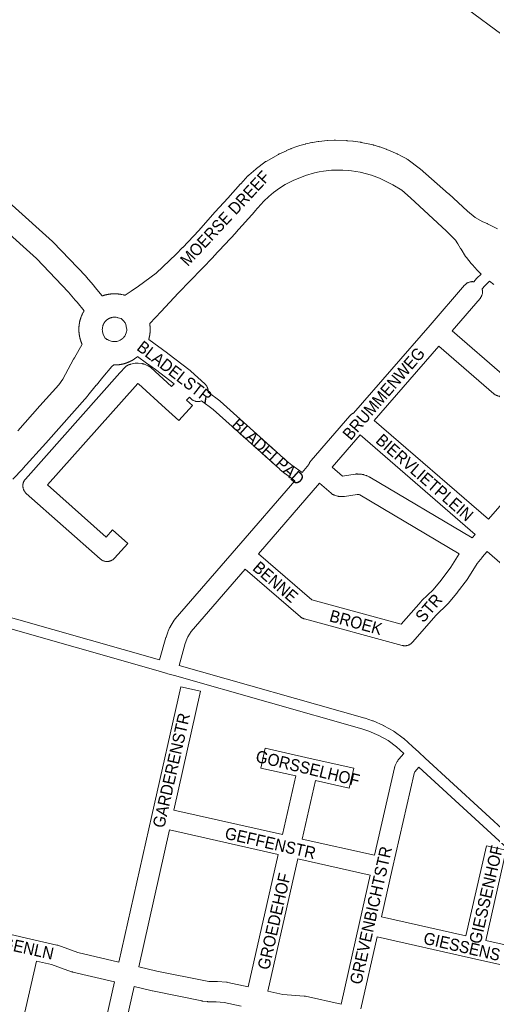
# Model space of a CAD drawing. Header units: metres. Extents: x 123819 to 142731, y 393440 to 405763.
# Tile 59 of 256: x 128732 to 129035, y 399299 to 399931. Entities that reach past the tile are written whole.
import ezdxf
from ezdxf.enums import TextEntityAlignment as Align

# ---------------------------------------------------------------- set-up
doc = ezdxf.new("R2010")
doc.units = ezdxf.units.M
doc.header["$MEASUREMENT"] = 0
for name, color, linetype, lineweight in [('gs-anno-wegen algemeen tekst', 7, 'Continuous', 0), ('gs-knt-aanvullende hoofdweg', 7, 'Continuous', 0), ('gs-knt-fietspaden', 7, 'Continuous', 0), ('gs-knt-wegen algemeen', 7, 'Continuous', 0)]:
    doc.layers.add(name, color=color, linetype=linetype, lineweight=lineweight)
doc.styles.add('Style-Arial', font='arial.ttf')

msp = doc.modelspace()

# ---------------------------------------------------------------- linework, layer by layer
at = {"layer": 'gs-knt-aanvullende hoofdweg', "color": 7, "linetype": 'Continuous', "flags": 128}
for points in [[(128773.17, 399743.78), (128768.66, 399749.24), (128767.55, 399750.57), (128763.2, 399755.82), (128742.61, 399777.27), (128638.81, 399870.83), (128614.55, 399892.7), (128606.3, 399900.14)], [(128653.72, 399877.61), (128752.87, 399788.24), (128753.07, 399788.06), (128753.26, 399787.86), (128774.23, 399766.03), (128774.41, 399765.83), (128774.59, 399765.62), (128779.12, 399760.15), (128780.22, 399758.82), (128784.79, 399753.3)], [(128784.79, 399753.3), (128784.91, 399753.35), (128785.3, 399753.48), (128785.48, 399753.54), (128785.55, 399753.56), (128785.74, 399753.62), (128785.82, 399753.64), (128786, 399753.7), (128786.09, 399753.73), (128786.27, 399753.78), (128786.38, 399753.81), (128786.74, 399753.92), (128787.1, 399754.01), (128787.21, 399754.03), (128787.4, 399754.08), (128787.48, 399754.1), (128787.67, 399754.14), (128787.79, 399754.17), (128787.98, 399754.21), (128788.05, 399754.22), (128788.23, 399754.26), (128788.32, 399754.28), (128788.51, 399754.31), (128788.58, 399754.33), (128788.62, 399754.33), (128788.77, 399754.36), (128788.9, 399754.38), (128789.09, 399754.41), (128789.2, 399754.43), (128789.39, 399754.46), (128789.47, 399754.47), (128789.66, 399754.49), (128789.74, 399754.5), (128789.93, 399754.53), (128790.01, 399754.54), (128790.2, 399754.56), (128790.32, 399754.57), (128790.51, 399754.59), (128790.52, 399754.59), (128790.62, 399754.6), (128790.81, 399754.62), (128790.89, 399754.62), (128791.09, 399754.64), (128791.16, 399754.64), (128791.35, 399754.66), (128791.47, 399754.66), (128791.66, 399754.67), (128791.74, 399754.67), (128791.94, 399754.68), (128792.01, 399754.68), (128792.21, 399754.69), (128792.32, 399754.69), (128792.44, 399754.69), (128792.51, 399754.69), (128792.59, 399754.69), (128792.79, 399754.69), (128792.9, 399754.69), (128793.1, 399754.69), (128793.17, 399754.69), (128793.37, 399754.68), (128793.48, 399754.68), (128793.68, 399754.67), (128793.75, 399754.67), (128793.95, 399754.66), (128794.06, 399754.65), (128794.26, 399754.64), (128794.29, 399754.63), (128794.36, 399754.63), (128794.48, 399754.62), (128794.65, 399754.61), (128794.84, 399754.59), (128794.87, 399754.59), (128795.06, 399754.57), (128795.18, 399754.55), (128795.37, 399754.53), (128795.49, 399754.52), (128795.68, 399754.49), (128795.76, 399754.48), (128795.95, 399754.45), (128796.02, 399754.44), (128796.22, 399754.41), (128796.26, 399754.41), (128796.27, 399754.41), (128796.34, 399754.4), (128796.53, 399754.36), (128796.6, 399754.35), (128796.79, 399754.32), (128796.87, 399754.3), (128797.06, 399754.27), (128797.18, 399754.24), (128797.37, 399754.2), (128797.44, 399754.19), (128798.26, 399754.02), (128798.31, 399754.01), (128798.52, 399753.97), (128798.6, 399753.95), (128798.77, 399753.9), (128798.88, 399753.87), (128799.03, 399753.83), (128799.39, 399753.73), (128803.36, 399756.28), (128807.96, 399759.64), (128807.97, 399759.65), (128819.3, 399767.96), (128819.31, 399767.96), (128832.24, 399780.07), (128836.22, 399784.37), (128836.32, 399784.47), (128846.76, 399795.34), (128856.98, 399807.04), (128857.12, 399807.2), (128865.27, 399816.01), (128873.39, 399825.14), (128873.5, 399825.27), (128878.15, 399830.27), (128878.33, 399830.45), (128878.39, 399830.51), (128878.42, 399830.54), (128878.45, 399830.57), (128878.51, 399830.63), (128878.7, 399830.8), (128883.15, 399834.71), (128883.36, 399834.88), (128883.57, 399835.05), (128888.88, 399839.06), (128889.16, 399839.26), (128889.44, 399839.45), (128889.74, 399839.62), (128897.71, 399844.09), (128897.96, 399844.23), (128897.99, 399844.24), (128898.22, 399844.36), (128898.27, 399844.38), (128902.76, 399846.46), (128902.89, 399846.52), (128905.32, 399847.59), (128905.39, 399847.63), (128905.5, 399847.67), (128905.64, 399847.73), (128905.69, 399847.75), (128905.71, 399847.76), (128905.81, 399847.8), (128905.88, 399847.82), (128909.35, 399849.08), (128911.38, 399849.76), (128914.73, 399850.69), (128914.8, 399850.71), (128914.86, 399850.73), (128915, 399850.77), (128915.09, 399850.79), (128915.16, 399850.81), (128915.27, 399850.83), (128916.52, 399851.1), (128917.27, 399851.3), (128918.04, 399851.44), (128919.12, 399851.67), (128919.52, 399851.75), (128923.05, 399852.32), (128923.14, 399852.33), (128923.19, 399852.34), (128923.21, 399852.34), (128923.24, 399852.35), (128923.27, 399852.35), (128923.38, 399852.36), (128923.49, 399852.38), (128923.63, 399852.39), (128929.03, 399852.94), (128929.37, 399852.97), (128933.44, 399853.2), (128933.61, 399853.2), (128933.69, 399853.21), (128933.73, 399853.21), (128933.79, 399853.21), (128933.79, 399853.21), (128933.8, 399853.21)], [(128933.8, 399853.21), (128934.15, 399853.2), (128941.55, 399852.92), (128941.75, 399852.91), (128941.86, 399852.9), (128941.91, 399852.89), (128941.96, 399852.89), (128945.26, 399852.58), (128945.61, 399852.54), (128950.13, 399851.9), (128950.19, 399851.89), (128950.31, 399851.87), (128950.38, 399851.86), (128950.64, 399851.81), (128958.33, 399850.18), (128958.64, 399850.11), (128958.71, 399850.09), (128958.75, 399850.08), (128958.82, 399850.06), (128958.95, 399850.02), (128962.22, 399849.02), (128962.41, 399848.96), (128962.6, 399848.9), (128966.61, 399847.44), (128966.78, 399847.38), (128966.82, 399847.36), (128966.91, 399847.33), (128966.99, 399847.3), (128967.19, 399847.21), (128973.67, 399844.42), (128973.9, 399844.31), (128973.95, 399844.29), (128974.08, 399844.22), (128974.13, 399844.2), (128974.23, 399844.15), (128976.44, 399843.01), (128976.6, 399842.92), (128979.84, 399841.15), (128979.91, 399841.11), (128980.16, 399840.97), (128980.21, 399840.94), (128980.47, 399840.77), (128980.49, 399840.76), (128980.77, 399840.56), (128987.89, 399835.29), (128988.14, 399835.1), (128988.38, 399834.9), (129006.6, 399818.9), (129006.73, 399818.78), (129018.77, 399807.67), (129023.72, 399803.64), (129028.68, 399800.87), (129031.38, 399799.73), (129031.7, 399799.59), (129032.02, 399799.43), (129037.96, 399796.27)], [(129027.6, 399767.36), (129026.24, 399768.61), (129026.02, 399768.82), (129025.81, 399769.04), (129024.93, 399769.94), (129021.98, 399773.16), (129021.78, 399773.38), (129021.1, 399774.19), (129018.11, 399778.04), (129017.92, 399778.28), (129017.6, 399778.71), (129014.64, 399783.21), (129014.48, 399783.47), (129014.46, 399783.49), (129014.32, 399783.73), (129012.7, 399786.67), (129011.13, 399789), (129005.28, 399794.91), (128982.21, 399816.19), (128982.21, 399816.2), (128976.64, 399821.24), (128970.98, 399824.65), (128962.31, 399828.83), (128957.38, 399830.68), (128950.1, 399832.71), (128944.54, 399833.57), (128942.86, 399833.77), (128938.93, 399834.06), (128933, 399834.06), (128931.74, 399833.96), (128926.43, 399833.33), (128923.75, 399832.85), (128920.8, 399832.22), (128914.94, 399830.56), (128909.2, 399828.31), (128907.51, 399827.55), (128902.74, 399825.13), (128901.95, 399824.7), (128898.36, 399822.38), (128894.61, 399819.63), (128891.41, 399817.08), (128888.22, 399814.03), (128888.22, 399814.02), (128882.53, 399807.59), (128882.51, 399807.57), (128870.41, 399793.96), (128870.41, 399793.96), (128870.31, 399793.84), (128856.16, 399778.57), (128856.04, 399778.44), (128856.04, 399778.44), (128833.7, 399755.4), (128833.69, 399755.39), (128825.08, 399746.12), (128825.04, 399746.08), (128822.48, 399743.37), (128822.46, 399743.34), (128815.2, 399735.57), (128815.22, 399735.42), (128815.24, 399735.32), (128815.27, 399735.13), (128815.28, 399735.05), (128815.28, 399735.04), (128815.28, 399735.04), (128815.31, 399734.85), (128815.32, 399734.78), (128815.34, 399734.59), (128815.35, 399734.5), (128815.36, 399734.46), (128815.37, 399734.31), (128815.38, 399734.2), (128815.4, 399734), (128815.41, 399733.89), (128815.43, 399733.7), (128815.44, 399733.62), (128815.45, 399733.42), (128815.46, 399733.35), (128815.47, 399733.16), (128815.47, 399733.04), (128815.48, 399732.85), (128815.49, 399732.77), (128815.49, 399732.58), (128815.5, 399732.5), (128815.5, 399732.37), (128815.5, 399732.31), (128815.5, 399732.19), (128815.5, 399732.11), (128815.5, 399732), (128815.5, 399731.92), (128815.5, 399731.73), (128815.5, 399731.61), (128815.5, 399731.42), (128815.5, 399731.34), (128815.49, 399731.15), (128815.49, 399731.03), (128815.48, 399730.84), (128815.48, 399730.76), (128815.47, 399730.57), (128815.46, 399730.45), (128815.45, 399730.26), (128815.45, 399730.22), (128815.43, 399730.05), (128815.43, 399730.03), (128815.42, 399729.87), (128815.41, 399729.79), (128815.4, 399729.68), (128815.4, 399729.64), (128815.38, 399729.45), (128815.37, 399729.33), (128815.34, 399729.14), (128815.33, 399729.02), (128815.3, 399728.83), (128815.29, 399728.75), (128815.27, 399728.56), (128815.26, 399728.49), (128815.23, 399728.3), (128815.21, 399728.18), (128815.18, 399727.99), (128815.16, 399727.91), (128815.13, 399727.72), (128815.11, 399727.64), (128815.09, 399727.53), (128815.08, 399727.45), (128815.05, 399727.33), (128815.04, 399727.25), (128815.01, 399727.14), (128815, 399727.07), (128814.96, 399726.89), (128814.93, 399726.76), (128814.89, 399726.57), (128814.87, 399726.51), (128814.82, 399726.32), (128814.8, 399726.23), (128814.75, 399726.04), (128814.72, 399725.93), (128814.67, 399725.75), (128814.65, 399725.66), (128814.6, 399725.48), (128814.58, 399725.41), (128814.55, 399725.31)], [(129035.68, 399760.69), (129032.97, 399762.79)], [(128730.7, 399666.82), (128744.81, 399682.75), (128744.85, 399682.81), (128756.99, 399696.26), (128759.45, 399700), (128759.45, 399700), (128766.38, 399712.65), (128766.43, 399712.73), (128766.92, 399713.61), (128766.97, 399713.68), (128771.87, 399722.37), (128771.69, 399722.79), (128771.66, 399722.86), (128771.66, 399722.87), (128771.59, 399723.03), (128771.55, 399723.13), (128771.48, 399723.31), (128771.44, 399723.39), (128771.44, 399723.41), (128771.37, 399723.59), (128771.35, 399723.63), (128771.28, 399723.81), (128771.24, 399723.93), (128771.17, 399724.11), (128771.14, 399724.19), (128771.08, 399724.37), (128771.08, 399724.37), (128771.08, 399724.38), (128771.04, 399724.49), (128770.98, 399724.67), (128770.95, 399724.74), (128770.89, 399724.93), (128770.87, 399725.01), (128770.81, 399725.19), (128770.79, 399725.27), (128770.73, 399725.46), (128770.7, 399725.57), (128770.65, 399725.75), (128770.63, 399725.83), (128770.58, 399726.02), (128770.55, 399726.1), (128770.51, 399726.29), (128770.48, 399726.4), (128770.43, 399726.59), (128770.42, 399726.63), (128770.41, 399726.67), (128770.37, 399726.86), (128770.34, 399726.98), (128770.3, 399727.17), (128770.29, 399727.23), (128770.25, 399727.42), (128770.24, 399727.51), (128770.2, 399727.7), (128770.19, 399727.77), (128770.15, 399727.96), (128770.13, 399728.08), (128770.1, 399728.28), (128770.08, 399728.38), (128770.06, 399728.56), (128770.06, 399728.57), (128770.04, 399728.66), (128770.02, 399728.85), (128770.01, 399728.92), (128769.98, 399729.11), (128769.97, 399729.2), (128769.95, 399729.39), (128769.94, 399729.5), (128769.92, 399729.7), (128769.91, 399729.81), (128769.89, 399730), (128769.89, 399730.08), (128769.87, 399730.28), (128769.87, 399730.35), (128769.86, 399730.51), (128769.86, 399730.54), (128769.85, 399730.66), (128769.84, 399730.85), (128769.84, 399730.93), (128769.83, 399731.12), (128769.83, 399731.2), (128769.82, 399731.39), (128769.82, 399731.51), (128769.82, 399731.7), (128769.82, 399731.78), (128769.82, 399731.97), (128769.82, 399732.09), (128769.82, 399732.28), (128769.82, 399732.36), (128769.83, 399732.47), (128769.83, 399732.55), (128769.83, 399732.67), (128769.84, 399732.86), (128769.85, 399732.94), (128769.86, 399733.13), (128769.86, 399733.25), (128769.88, 399733.44), (128769.88, 399733.48), (128769.89, 399733.67), (128769.91, 399733.83), (128769.92, 399734.02), (128769.93, 399734.06), (128769.95, 399734.25), (128769.96, 399734.37), (128769.96, 399734.42), (128769.96, 399734.42), (128769.98, 399734.56), (128769.99, 399734.68), (128770.02, 399734.87), (128770.03, 399734.95), (128770.06, 399735.14), (128770.07, 399735.21), (128770.1, 399735.4), (128770.12, 399735.52), (128770.15, 399735.71), (128770.16, 399735.79), (128770.2, 399735.98), (128770.21, 399736.06), (128770.25, 399736.25), (128770.26, 399736.32), (128770.27, 399736.36), (128770.27, 399736.37), (128770.28, 399736.4), (128770.31, 399736.56), (128770.32, 399736.63), (128770.36, 399736.81), (128770.39, 399736.94), (128770.44, 399737.13), (128770.45, 399737.19), (128770.5, 399737.38), (128770.52, 399737.47), (128770.57, 399737.66), (128770.6, 399737.77), (128770.65, 399737.96), (128770.67, 399738.04), (128770.73, 399738.26), (128770.8, 399738.48), (128770.83, 399738.56), (128770.88, 399738.75), (128770.92, 399738.86), (128770.98, 399739.05), (128771.01, 399739.13), (128771.07, 399739.31), (128771.11, 399739.41), (128771.17, 399739.6), (128771.2, 399739.68), (128771.36, 399740.12), (128771.5, 399740.46), (128771.58, 399740.64), (128771.62, 399740.75), (128771.7, 399740.93), (128771.74, 399741.01), (128771.81, 399741.18), (128771.85, 399741.26), (128771.93, 399741.44), (128771.97, 399741.52), (128772.14, 399741.92), (128772.35, 399742.3), (128772.44, 399742.47), (128772.49, 399742.57), (128772.58, 399742.74), (128772.61, 399742.8), (128772.71, 399742.97), (128772.75, 399743.04), (128773.08, 399743.64), (128773.17, 399743.78)], [(128789.48, 399739), (128789.4, 399738.96), (128789.3, 399738.92), (128789.22, 399738.87), (128789.12, 399738.82), (128789.02, 399738.77), (128788.97, 399738.74), (128787.61, 399737.84), (128787.28, 399737.53), (128787.2, 399737.45), (128787.14, 399737.39), (128787.08, 399737.33), (128787.01, 399737.25), (128786.93, 399737.17), (128786.87, 399737.1), (128786.81, 399737.04), (128786.74, 399736.96), (128786.67, 399736.88), (128786.61, 399736.81), (128786.55, 399736.73), (128786.49, 399736.65), (128786.44, 399736.6), (128786.37, 399736.5), (128786.3, 399736.4), (128786.26, 399736.35), (128786.21, 399736.27), (128786.15, 399736.18), (128786.09, 399736.09), (128786.04, 399736.01), (128785.99, 399735.93), (128785.93, 399735.84), (128785.89, 399735.77), (128785.84, 399735.69), (128785.79, 399735.59), (128785.74, 399735.49), (128785.69, 399735.41), (128785.65, 399735.32), (128785.61, 399735.24), (128785.57, 399735.15), (128785.53, 399735.06), (128785.48, 399734.96), (128785.45, 399734.88), (128785.42, 399734.81), (128785.4, 399734.77), (128785.38, 399734.7), (128785.34, 399734.6), (128785.3, 399734.5), (128785.27, 399734.41), (128785.25, 399734.34), (128785.24, 399734.33), (128785.12, 399733.94), (128785.12, 399733.91), (128785.1, 399733.85), (128785.08, 399733.77), (128785.07, 399733.72), (128784.95, 399733.18), (128784.95, 399733.15), (128784.94, 399733.11), (128784.94, 399733.09), (128784.94, 399733.08), (128784.86, 399732.41), (128784.86, 399732.4), (128784.86, 399732.4), (128784.84, 399731.7), (128784.89, 399730.99), (128785, 399730.3), (128785, 399730.29), (128785, 399730.28), (128785.48, 399728.77), (128786.46, 399726.5), (128787.11, 399725.93), (128787.83, 399725.44), (128788.11, 399725.26), (128788.81, 399724.87), (128789.14, 399724.73), (128790.52, 399724.29), (128791.33, 399724.14), (128791.42, 399724.13), (128791.52, 399724.11), (128791.63, 399724.1), (128791.72, 399724.08), (128791.8, 399724.07), (128791.91, 399724.06), (128792.01, 399724.05), (128792.1, 399724.05), (128792.22, 399724.04), (128792.31, 399724.03), (128792.41, 399724.03), (128792.5, 399724.03), (128792.6, 399724.03), (128792.69, 399724.03), (128792.79, 399724.03), (128792.8, 399724.03), (128793.42, 399724.07), (128794.11, 399724.17), (128794.79, 399724.33), (128795.46, 399724.55), (128795.48, 399724.55), (128796.18, 399724.87), (128796.86, 399725.26), (128797.51, 399725.71), (128797.53, 399725.73), (128797.58, 399725.77), (128797.68, 399725.85), (128797.76, 399725.92), (128797.79, 399725.95), (128797.82, 399725.97), (128797.89, 399726.03), (128797.97, 399726.1), (128798.05, 399726.17), (128798.13, 399726.25), (128798.18, 399726.31), (128798.24, 399726.37), (128798.32, 399726.45), (128798.39, 399726.53), (128798.46, 399726.6), (128798.51, 399726.66), (128798.59, 399726.74), (128798.66, 399726.82), (128798.73, 399726.92), (128799.28, 399727.58), (128800.13, 399729.6), (128800.32, 399730.32), (128800.45, 399731.22), (128800.47, 399731.98), (128800.43, 399732.69), (128799.98, 399735.07), (128799.39, 399735.99), (128798.37, 399737.4), (128797.62, 399738.15), (128797.61, 399738.16), (128796.89, 399738.75), (128794.86, 399739.36), (128794.75, 399739.39), (128794.66, 399739.41), (128794.58, 399739.43), (128794.52, 399739.45), (128793.8, 399739.59), (128793.8, 399739.59), (128793.79, 399739.59), (128793.11, 399739.66), (128793.08, 399739.66), (128792.36, 399739.67), (128792.33, 399739.67), (128791.67, 399739.61), (128791.65, 399739.61), (128791.64, 399739.6), (128791.6, 399739.6), (128791.05, 399739.5), (128791.02, 399739.5), (128790.96, 399739.49), (128790.87, 399739.47), (128790.81, 399739.45), (128790.78, 399739.44), (128790.44, 399739.35), (128790.41, 399739.34), (128790.31, 399739.31), (128790.2, 399739.27), (128790.11, 399739.24), (128790.03, 399739.22), (128789.94, 399739.19), (128789.84, 399739.15), (128789.74, 399739.11), (128789.66, 399739.07), (128789.56, 399739.03), (128789.48, 399739), (128789.48, 399739), (128789.48, 399739)], [(128807.41, 399714.41), (128807.31, 399714.32), (128807.29, 399714.3), (128807.14, 399714.18), (128807.06, 399714.11), (128806.91, 399713.99), (128806.8, 399713.9), (128806.64, 399713.79), (128806.6, 399713.75), (128806.45, 399713.64), (128806.36, 399713.57), (128806.2, 399713.45), (128806.14, 399713.4), (128805.98, 399713.29), (128805.89, 399713.23), (128805.73, 399713.12), (128805.68, 399713.08), (128805.52, 399712.97), (128805.41, 399712.9), (128805.25, 399712.79), (128805.2, 399712.76), (128805.04, 399712.65), (128804.95, 399712.59), (128804.78, 399712.49), (128804.71, 399712.44), (128804.55, 399712.34), (128804.46, 399712.29), (128804.29, 399712.19), (128804.23, 399712.15), (128804.07, 399712.06), (128803.94, 399711.99), (128803.78, 399711.89), (128803.73, 399711.87), (128803.56, 399711.77), (128803.45, 399711.72), (128803.28, 399711.63), (128803.19, 399711.58), (128803.02, 399711.49), (128802.96, 399711.46), (128802.78, 399711.37), (128802.71, 399711.33), (128802.53, 399711.25), (128802.44, 399711.21), (128802.26, 399711.12), (128802.2, 399711.09), (128802.03, 399711.01), (128801.9, 399710.96), (128801.72, 399710.88), (128801.66, 399710.85), (128801.48, 399710.78), (128801.39, 399710.74), (128801.21, 399710.67), (128801.11, 399710.62), (128800.98, 399710.58), (128800.93, 399710.55), (128800.88, 399710.54), (128800.86, 399710.53), (128800.7, 399710.47), (128800.58, 399710.42), (128800.4, 399710.36), (128800.32, 399710.33), (128800.14, 399710.27), (128800.02, 399710.23), (128799.84, 399710.16), (128799.77, 399710.14), (128799.59, 399710.08), (128799.5, 399710.06), (128799.32, 399710), (128799.24, 399709.97), (128799.05, 399709.92), (128798.95, 399709.89), (128798.76, 399709.84), (128798.68, 399709.81), (128798.49, 399709.76), (128798.41, 399709.74), (128798.22, 399709.69), (128798.11, 399709.67), (128797.93, 399709.62), (128797.84, 399709.6), (128797.65, 399709.56), (128797.54, 399709.53), (128797.35, 399709.49), (128797.28, 399709.48), (128797.09, 399709.44), (128797, 399709.42), (128796.81, 399709.39), (128796.74, 399709.37), (128796.55, 399709.34), (128796.43, 399709.32), (128796.24, 399709.29), (128796.13, 399709.27), (128795.94, 399709.24), (128795.86, 399709.23), (128795.66, 399709.21), (128795.59, 399709.2), (128795.4, 399709.17), (128795.32, 399709.16), (128795.12, 399709.14), (128795.01, 399709.13), (128794.82, 399709.11), (128794.7, 399709.1), (128794.51, 399709.08), (128794.43, 399709.08), (128794.24, 399709.06), (128794.18, 399709.06), (128794.16, 399709.06), (128793.97, 399709.04), (128793.85, 399709.04), (128793.66, 399709.03), (128793.58, 399709.03), (128793.39, 399709.02), (128793.31, 399709.02), (128793.12, 399709.01), (128793, 399709.01), (128792.81, 399709.01), (128792.73, 399709.01), (128792.54, 399709.01), (128792.42, 399709.01), (128792.23, 399709.01), (128792.15, 399709.01), (128791.04, 399707.95), (128785.12, 399701.16), (128785.11, 399701.15), (128781.03, 399696.09), (128781, 399696.05), (128775.54, 399689.36), (128775.53, 399689.34), (128775.34, 399689.12), (128775.32, 399689.1), (128748.63, 399658.85), (128748.62, 399658.84), (128748.57, 399658.78), (128748.55, 399658.76), (128733.92, 399642.54), (128733.87, 399642.49), (128727.62, 399635.7)]]:
    msp.add_lwpolyline(points, dxfattribs=at)
at = {"layer": 'gs-knt-fietspaden', "color": 7, "linetype": 'Continuous', "flags": 128}
for points in [[(128852.62, 399691.6), (128860.19, 399685.94), (128860.32, 399685.84), (128860.44, 399685.73), (128903.09, 399647.36), (128906.3, 399644.75), (128912.78, 399640.06)], [(128908.16, 399634.73), (128902.11, 399639.13), (128902.03, 399639.18), (128901.96, 399639.24), (128898.6, 399641.96), (128898.53, 399642.02), (128898.46, 399642.08), (128855.86, 399680.41), (128848.42, 399685.97)], [(128661.37, 399565.51), (128821.46, 399519.78)], [(128978.09, 399459.77), (128973.39, 399464.01), (128967.88, 399468.05), (128961.96, 399471.44), (128955.68, 399474.17), (128951.09, 399475.67), (128831.07, 399509.75), (128826.87, 399510.94), (128825.8, 399511.24), (128825.8, 399511.24), (128825.46, 399511.34), (128820.53, 399512.75), (128659.4, 399558.78)], [(128833.98, 399516.22), (128953.08, 399482.41), (128953.21, 399482.37), (128958.02, 399480.79), (128958.17, 399480.74), (128958.33, 399480.68), (128964.94, 399477.8), (128965.06, 399477.75), (128965.12, 399477.72), (128965.14, 399477.71), (128965.17, 399477.69), (128965.29, 399477.63), (128971.54, 399474.04), (128971.65, 399473.98), (128971.71, 399473.94), (128971.76, 399473.9), (128971.87, 399473.83), (128977.68, 399469.57), (128977.78, 399469.5), (128977.81, 399469.47), (128977.83, 399469.46), (128977.87, 399469.42), (128977.96, 399469.34), (128983.56, 399464.29), (128987.62, 399460.62), (128987.64, 399460.6), (128991.67, 399456.89), (129100.64, 399356.77)], [(129095.97, 399351.53), (128987.71, 399451)]]:
    msp.add_lwpolyline(points, dxfattribs=at)
at = {"layer": 'gs-knt-wegen algemeen', "color": 7, "linetype": 'Continuous', "flags": 128}
for points in [[(129061.96, 399905.49), (128997.71, 399953.06)], [(128912.78, 399640.06), (128917.18, 399645.15), (128917.2, 399645.21), (128917.29, 399645.52), (128917.4, 399645.81), (128917.53, 399646.11), (128917.66, 399646.39), (128917.81, 399646.67), (128917.98, 399646.95), (128918.15, 399647.21), (128918.34, 399647.46), (128918.54, 399647.71), (128943.38, 399676.42), (128943.6, 399676.66), (128943.82, 399676.88), (128944.05, 399677.09), (128944.29, 399677.29), (128944.55, 399677.48), (128944.81, 399677.65), (128945.08, 399677.82), (128945.35, 399677.96), (128945.64, 399678.1), (128945.85, 399678.19), (128994.77, 399734.63), (129016.97, 399760.23), (129017.19, 399760.46), (129017.41, 399760.69), (129017.64, 399760.9), (129017.88, 399761.1), (129018.14, 399761.28), (129018.4, 399761.46), (129018.67, 399761.62), (129018.94, 399761.77), (129019.23, 399761.91), (129019.52, 399762.03), (129019.81, 399762.14), (129020.11, 399762.23), (129020.42, 399762.31), (129020.73, 399762.37), (129021.04, 399762.42), (129021.35, 399762.45), (129021.67, 399762.47), (129021.98, 399762.48), (129022.29, 399762.46), (129022.61, 399762.44), (129022.83, 399762.41), (129024.62, 399764.47), (129024.72, 399764.59), (129024.83, 399764.7), (129027.6, 399767.36)], [(129032.97, 399762.79), (129029.82, 399759.75), (129028.13, 399757.81), (129028.2, 399757.59), (129028.27, 399757.29), (129028.32, 399756.98), (129028.36, 399756.66), (129028.39, 399756.35), (129028.4, 399756.04), (129028.4, 399755.72), (129028.38, 399755.41), (129028.34, 399755.1), (129028.29, 399754.78), (129028.23, 399754.48), (129028.15, 399754.17), (129028.06, 399753.87), (129027.95, 399753.58), (129027.82, 399753.29), (129027.69, 399753), (129027.54, 399752.73), (129027.38, 399752.46), (129027.2, 399752.2), (129027.01, 399751.95), (129026.81, 399751.7), (129008.87, 399731.01)], [(129008.87, 399731.01), (129042.41, 399701.93), (129042.45, 399701.92), (129042.75, 399701.88), (129043.04, 399701.83), (129043.33, 399701.76), (129043.62, 399701.68), (129043.91, 399701.58), (129044.19, 399701.47), (129044.46, 399701.35), (129044.73, 399701.22), (129045, 399701.07), (129045.25, 399700.92), (129045.5, 399700.75), (129045.74, 399700.57), (129045.97, 399700.37), (129084.72, 399666.79), (129084.93, 399666.6), (129085.13, 399666.4), (129085.33, 399666.19), (129085.51, 399665.98), (129086.74, 399664.47)], [(128814.55, 399725.31), (128826.58, 399716.58), (128826.72, 399716.48), (128841.12, 399705.42), (128841.33, 399705.25), (128841.54, 399705.07), (128850.52, 399696.87), (128850.75, 399696.65), (128850.97, 399696.42), (128851.17, 399696.18), (128851.37, 399695.93), (128851.55, 399695.66), (128851.72, 399695.39)], [(129000.34, 399721.18), (128959.01, 399673.5)], [(129032.22, 399610.03), (129051.44, 399632.21), (129074.3, 399658.6), (129039.19, 399689.02), (129039.15, 399689.03), (129038.85, 399689.07), (129038.56, 399689.12), (129038.27, 399689.19), (129037.98, 399689.27), (129037.69, 399689.37), (129037.41, 399689.47), (129037.14, 399689.6), (129036.87, 399689.73), (129036.6, 399689.88), (129036.35, 399690.03), (129036.1, 399690.2), (129035.86, 399690.38), (129035.63, 399690.58), (129000.34, 399721.18)], [(128851.72, 399695.39), (128851.88, 399695.11), (128852.02, 399694.83), (128852.15, 399694.54), (128852.27, 399694.24), (128852.36, 399693.93), (128852.45, 399693.63), (128852.52, 399693.31), (128852.57, 399693), (128852.61, 399692.68), (128852.63, 399692.36), (128852.64, 399692.04), (128852.63, 399691.72), (128852.62, 399691.6)], [(128959.01, 399673.5), (129032.22, 399610.03)], [(128949.95, 399664.12), (128932.02, 399643.39)], [(128932.02, 399643.39), (128938.68, 399637.66), (128946.85, 399639), (128947.15, 399639.05), (128947.45, 399639.07), (128947.76, 399639.09), (128948.07, 399639.09), (128948.37, 399639.07), (128950.95, 399638.89), (128951.25, 399638.86), (128951.55, 399638.81), (128951.84, 399638.76), (128952.13, 399638.69), (128952.42, 399638.61), (128953.66, 399638.22), (128953.9, 399638.14), (128954.13, 399638.05), (128954.36, 399637.95), (128954.59, 399637.84), (128955.75, 399637.27), (128955.98, 399637.16), (128956.2, 399637.03), (129021.81, 399598.12), (129023.67, 399600.21), (128949.95, 399664.12)], [(128821.46, 399519.78), (128825.54, 399534.12), (128825.59, 399534.29), (128825.64, 399534.46), (128826.72, 399537.59), (128826.83, 399537.88), (128826.95, 399538.17), (128827.97, 399540.4), (128828.09, 399540.64), (128828.21, 399540.87), (128828.35, 399541.1), (128830.91, 399545.27), (128831.05, 399545.49), (128831.2, 399545.71), (128831.36, 399545.92), (128831.53, 399546.12), (128870.72, 399591.51), (128908.16, 399634.73)], [(128923.99, 399633.12), (128884.84, 399587.92)], [(129013.52, 399587.9), (128949.77, 399625.71), (128949.29, 399625.94), (128949.25, 399625.95), (128948.2, 399626.03), (128939.92, 399624.67), (128939.64, 399624.63), (128939.35, 399624.6), (128939.06, 399624.59), (128937.75, 399624.55), (128937.43, 399624.55), (128937.12, 399624.56), (128936.81, 399624.59), (128936.5, 399624.63), (128936.19, 399624.69), (128935.88, 399624.77), (128935.58, 399624.86), (128933.71, 399625.45), (128933.44, 399625.54), (128933.17, 399625.65), (128932.9, 399625.77), (128932.64, 399625.9), (128932.39, 399626.04), (128932.14, 399626.19), (128931.9, 399626.36), (128931.67, 399626.53), (128931.45, 399626.72), (128923.99, 399633.12)], [(129028.11, 399585.59), (129024.93, 399581.58), (129019.02, 399572.12), (129018.87, 399571.89), (129018.71, 399571.66), (129012.21, 399562.98), (129012.1, 399562.84), (129011.99, 399562.7), (129006.47, 399556.09), (129006.31, 399555.91), (129006.14, 399555.73), (129005.97, 399555.56), (128998.71, 399548.63), (128983.55, 399531.14), (128983.34, 399530.91), (128983.12, 399530.68), (128982.88, 399530.47), (128982.63, 399530.27), (128982.38, 399530.08), (128982.12, 399529.9), (128981.84, 399529.74), (128981.56, 399529.59), (128981.28, 399529.45), (128980.98, 399529.33), (128980.68, 399529.22), (128980.38, 399529.13), (128980.07, 399529.05), (128979.76, 399528.99), (128979.45, 399528.94), (128979.13, 399528.91), (128978.81, 399528.9), (128978.5, 399528.89), (128978.18, 399528.91), (128977.86, 399528.94), (128977.55, 399528.98), (128977.24, 399529.04), (128976.93, 399529.12), (128914.32, 399546.11), (128914.04, 399546.19), (128913.76, 399546.29), (128913.49, 399546.39), (128913.23, 399546.51), (128912.97, 399546.64), (128912.71, 399546.79), (128912.47, 399546.94), (128912.23, 399547.1), (128911.99, 399547.28), (128911.77, 399547.46), (128876.32, 399578.07)], [(128884.84, 399587.92), (128919.16, 399558.29), (128976.39, 399542.76), (128989.07, 399557.39), (128989.28, 399557.62), (128989.49, 399557.84), (128996.71, 399564.73), (129001.89, 399570.92), (129008.12, 399579.24), (129013.52, 399587.9)], [(129028.21, 399585.73), (129028.11, 399585.59)], [(129028.22, 399585.74), (129028.22, 399585.73), (129028.22, 399585.73), (129028.21, 399585.73)], [(129028.22, 399585.74), (129028.22, 399585.73), (129028.22, 399585.73), (129028.21, 399585.73)], [(129071.45, 399554.52), (129031.38, 399589.29), (129028.22, 399585.74)], [(128876.32, 399578.07), (128841.73, 399538.01), (128839.65, 399534.63), (128838.93, 399533.05), (128838.01, 399530.39), (128833.98, 399516.22)], [(128959.29, 399394.5), (128972, 399450.65), (128972.08, 399450.96), (128972.17, 399451.25), (128972.27, 399451.55), (128972.39, 399451.84), (128972.52, 399452.12), (128973.78, 399454.64), (128973.92, 399454.9), (128974.07, 399455.16), (128974.23, 399455.41), (128974.4, 399455.64), (128974.58, 399455.88), (128974.77, 399456.1), (128978.09, 399459.77)], [(128987.71, 399451), (128985.04, 399448.04), (128984.53, 399447.01), (128970.56, 399385.29), (128970.56, 399385.28), (128970.56, 399385.28)], [(128830.73, 399423.45), (128900.27, 399407.79)], [(128827.88, 399410.74), (128808.16, 399322.97)], [(128897.41, 399395.09), (128827.88, 399410.74)], [(128912.97, 399404.93), (128959.29, 399394.5)], [(128878.26, 399310.05), (128897.41, 399395.09)], [(128910.11, 399392.22), (128890.97, 399307.24)], [(128956.43, 399381.8), (128910.11, 399392.22)], [(128970.56, 399385.28), (128963.72, 399354.94)], [(128937.76, 399298.96), (128949.59, 399351.46), (128956.43, 399381.8)], [(128609.88, 399371.55), (128621.63, 399368.88), (128702.12, 399350.59), (128702.39, 399350.52), (128708.76, 399348.78), (128709.04, 399348.7), (128709.32, 399348.6), (128715.61, 399346.26), (128718.81, 399345.35), (128739.15, 399340.73), (128755.6, 399336.94), (128755.83, 399336.88), (128756.07, 399336.82), (128756.3, 399336.74), (128769.2, 399332.2), (128795.48, 399325.97)], [(128963.72, 399354.94), (129017.81, 399342.73)], [(128960.86, 399342.24), (128950.46, 399296.1)], [(129081.82, 399314.94), (129021.29, 399328.6), (128960.86, 399342.24)], [(129030.51, 399339.87), (129084.71, 399327.63)], [(128742.6, 399326.58), (128728.44, 399263.85), (128718.69, 399220.67), (128718.64, 399220.47), (128718.62, 399220.38)], [(128792.63, 399313.27), (128765.86, 399319.61), (128765.64, 399319.67), (128765.42, 399319.73), (128765.2, 399319.81), (128752.32, 399324.34), (128742.6, 399326.58)], [(128808.16, 399322.97), (128819.71, 399320.24), (128850.92, 399313.87), (128853.11, 399313.61), (128858.23, 399313.55), (128858.44, 399313.55), (128858.66, 399313.53), (128864.31, 399313.09), (128864.61, 399313.06), (128864.92, 399313.02), (128865.22, 399312.96), (128878.26, 399310.05)], [(128769.13, 399209), (128792.63, 399313.27)], [(128805.3, 399310.27), (128781.84, 399206.14)], [(128873.89, 399297.69), (128862.84, 399300.15), (128857.86, 399300.54), (128852.62, 399300.6), (128852.4, 399300.6), (128852.17, 399300.62), (128851.95, 399300.64), (128849.14, 399300.96), (128848.86, 399301), (128848.59, 399301.05), (128817, 399307.5), (128816.81, 399307.54), (128805.3, 399310.27)], [(128890.97, 399307.24), (128900.41, 399305.16), (128914.13, 399304.17), (128914.37, 399304.15), (128914.61, 399304.12), (128914.84, 399304.08), (128915.08, 399304.03), (128937.76, 399298.96)]]:
    msp.add_lwpolyline(points, dxfattribs=at)
for points in [[(128848.42, 399685.97), (128848.3, 399685.93), (128848, 399685.83), (128847.69, 399685.75), (128847.38, 399685.68), (128847.06, 399685.62), (128846.74, 399685.59), (128846.42, 399685.56), (128846.11, 399685.56), (128845.79, 399685.57), (128845.47, 399685.59), (128845.15, 399685.63), (128844.84, 399685.69), (128844.52, 399685.76), (128844.22, 399685.84), (128843.91, 399685.94), (128843.62, 399686.06), (128843.32, 399686.19), (128843.04, 399686.34), (128842.76, 399686.49), (128842.49, 399686.67), (128842.23, 399686.85), (128841.98, 399687.05), (128841.74, 399687.26), (128840.59, 399688.3), (128838.87, 399686.41), (128842.54, 399683.07, -0.368896), (128842.54, 399683.06), (128833.79, 399673.45, -0.369453), (128833.77, 399673.45), (128825.29, 399681.17), (128807.95, 399696.97), (128807.68, 399697.09), (128807.51, 399697.11), (128805.8, 399695.32), (128749.64, 399632.06), (128787.31, 399598.65), (128791.36, 399603.23, -0.370204), (128791.38, 399603.23), (128801.1, 399594.6, -0.369848), (128801.1, 399594.59), (128792.72, 399585.14), (128792.51, 399584.92), (128792.29, 399584.7), (128792.06, 399584.49), (128791.82, 399584.3), (128791.57, 399584.12), (128791.31, 399583.95), (128791.04, 399583.79), (128790.77, 399583.64), (128790.49, 399583.51), (128790.2, 399583.39), (128789.91, 399583.29), (128789.62, 399583.2), (128789.32, 399583.12), (128789.01, 399583.06), (128788.71, 399583.01), (128788.4, 399582.98), (128788.09, 399582.96), (128787.78, 399582.95), (128787.47, 399582.97), (128787.16, 399582.99), (128786.85, 399583.03), (128786.55, 399583.09), (128786.25, 399583.16), (128785.95, 399583.24), (128785.65, 399583.34), (128785.37, 399583.45), (128785.08, 399583.57), (128784.8, 399583.71), (128784.53, 399583.86), (128784.27, 399584.03), (128784.02, 399584.21), (128783.77, 399584.39), (128783.53, 399584.59), (128736.13, 399626.65), (128735.91, 399626.86), (128735.69, 399627.08), (128735.48, 399627.31), (128735.29, 399627.55), (128735.11, 399627.8), (128734.94, 399628.06), (128734.78, 399628.33), (128734.63, 399628.6), (128734.5, 399628.88), (128734.38, 399629.17), (128734.28, 399629.46), (128734.19, 399629.76), (128734.11, 399630.06), (128734.05, 399630.36), (128734, 399630.67), (128733.97, 399630.98), (128733.95, 399631.28), (128733.94, 399631.59), (128733.95, 399631.9), (128733.98, 399632.21), (128734.02, 399632.52), (128734.08, 399632.83), (128734.15, 399633.13), (128734.23, 399633.43), (128734.33, 399633.72), (128734.44, 399634.01), (128734.56, 399634.29), (128734.7, 399634.57), (128734.85, 399634.84), (128735.02, 399635.1), (128735.2, 399635.36), (128735.38, 399635.6), (128735.58, 399635.84), (128796.14, 399704.05), (128796.3, 399704.22), (128799.54, 399707.61), (128799.75, 399707.83), (128799.98, 399708.03), (128800.21, 399708.23), (128800.46, 399708.41), (128800.71, 399708.58), (128800.97, 399708.74), (128801.24, 399708.89), (128801.52, 399709.03), (128801.8, 399709.15), (128802.08, 399709.26), (128802.37, 399709.35), (128802.67, 399709.43), (128802.97, 399709.5), (128805.87, 399710.08), (128806.15, 399710.13), (128806.44, 399710.17), (128806.72, 399710.19), (128807.01, 399710.21), (128807.3, 399710.21), (128807.59, 399710.19), (128807.87, 399710.17), (128810.05, 399709.92), (128810.35, 399709.88), (128810.65, 399709.82), (128810.94, 399709.76), (128811.24, 399709.67), (128811.52, 399709.58), (128811.81, 399709.47), (128813.98, 399708.57), (128814.24, 399708.45), (128814.49, 399708.33), (128814.74, 399708.19), (128814.98, 399708.05), (128815.22, 399707.89), (128815.45, 399707.73), (128815.67, 399707.55), (128815.88, 399707.36), (128829.25, 399695.18), (128830.82, 399696.91), (128818.86, 399706.1), (128813.2, 399710.2), (128807.41, 399714.41)], [(128795.48, 399325.97), (128816.61, 399419.95), (128835.05, 399502.52, -0.385079), (128835.06, 399502.53), (128847.75, 399499.69, -0.369214), (128847.76, 399499.68), (128830.73, 399423.45)], [(128900.27, 399407.79), (128908.71, 399445.41), (128886.39, 399450.45, -0.36908), (128886.39, 399450.46), (128889.25, 399463.14, -0.385035), (128889.26, 399463.15), (128917.92, 399456.67), (128945.93, 399450.34, -0.369081), (128945.93, 399450.33)], [(128945.93, 399450.33), (128943.07, 399437.65, -0.385033), (128943.06, 399437.65), (128921.41, 399442.54), (128912.97, 399404.93)], [(129017.81, 399342.73), (129030.92, 399400.64, -0.385028), (129030.94, 399400.64), (129043.62, 399397.77, -0.369057), (129043.62, 399397.76), (129030.51, 399339.87)]]:
    msp.add_lwpolyline(points, format="xyb", dxfattribs=at)

# ---------------------------------------------------------------- texts
at = {"layer": 'gs-anno-wegen algemeen tekst', "color": 7, "style": 'Style-Arial', "width": 0.909091}
for s, rotation, p in [('MOERSE DREEF', 47.1066, (128863.45, 399803.09)), ('BLADELSTR', 322.22456, (128831.23, 399704.63)), ('BRUMMENWEG', 49.22154, (128965.14, 399690.69)), ('BLADELPAD', 318.14568, (128891.07, 399653.49)), ('BIERVLIETPLEIN', 318.8313, (128991.35, 399636.84)), ('BENNE', 319.19216, (128895.83, 399569.82)), ('STR', 49.05053, (128993.99, 399553.13)), ('BROEK', 344.81878, (128947.33, 399543.9)), ('GARDERENSTR', 77.12694, (128829.06, 399448.99)), ('GORSSELHOF', 346.3668, (128916.48, 399450.33)), ('GEFFENSTR', 347.05044, (128892.56, 399402.34)), ('GREVENBICHTSTR', 77.31459, (128956.88, 399356)), ('GIESSENHOF', 76.97961, (129030.65, 399369.28)), ('GROEDEHOF', 77.24376, (128894.88, 399352.15)), ('GENDRINGENLN', 347.53707, (128715.09, 399339.75)), ('GIESSENSTR', 346.97961, (129021.61, 399334.55))]:
    msp.add_text(s, height=7.7, rotation=rotation, dxfattribs=at).set_placement(p, align=Align.MIDDLE_CENTER)

doc.saveas('drawing.dxf')
